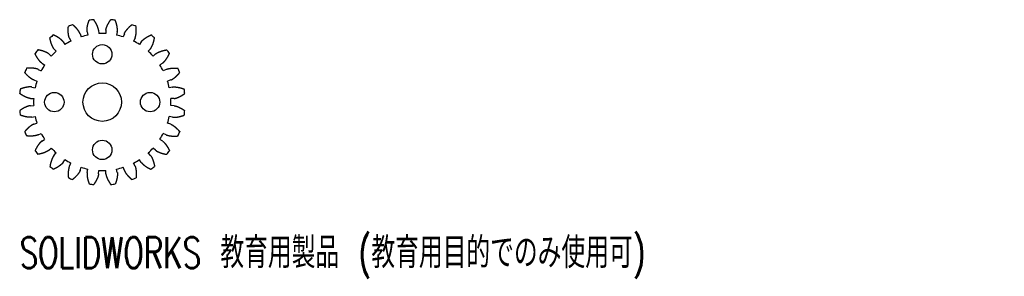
# Model space of a CAD drawing. Header units: millimetres. Extents: x -13 to 141, y -27 to 13.
import ezdxf

# ---------------------------------------------------------------- set-up
doc = ezdxf.new("R2010")
doc.units = ezdxf.units.MM
doc.styles.add('SLDTEXTSTYLE0', font='TXT', dxfattribs={"width": 0.7, "bigfont": 'bigfont'})

msp = doc.modelspace()

# ---------------------------------------------------------------- linework, layer by layer
at = {"color": 7, "linetype": 'Continuous', "lineweight": 25}
for p, q in [((-2.36, 11.03), (-2.25, 10.51)), ((-0.57, 11.26), (-0.54, 10.74)), ((0.57, 11.26), (0.54, 10.74)), ((2.36, 11.03), (2.25, 10.51)), ((-6.12, 9.47), (-5.84, 9.03)), ((-5.14, 10.04), (-4.9, 9.57)), ((-3.47, 10.73), (-3.3, 10.23)), ((3.47, 10.73), (3.3, 10.23)), ((5.14, 10.04), (4.9, 9.57)), ((6.12, 9.47), (5.84, 9.03)), ((-7.56, 8.37), (-7.21, 7.98)), ((7.56, 8.37), (7.21, 7.98)), ((-8.37, 7.56), (-7.98, 7.21)), ((8.37, 7.56), (7.98, 7.21)), ((-10.04, 5.14), (-9.57, 4.9)), ((-9.47, 6.12), (-9.03, 5.84)), ((9.47, 6.12), (9.03, 5.84)), ((10.04, 5.14), (9.57, 4.9)), ((-10.73, 3.47), (-10.23, 3.3)), ((10.73, 3.47), (10.23, 3.3)), ((-11.03, 2.36), (-10.51, 2.25)), ((11.03, 2.36), (10.51, 2.25)), ((-11.26, 0.57), (-10.74, 0.54)), ((11.26, 0.57), (10.74, 0.54)), ((-11.26, -0.57), (-10.74, -0.54)), ((11.26, -0.57), (10.74, -0.54)), ((-11.03, -2.36), (-10.51, -2.25)), ((11.03, -2.36), (10.51, -2.25)), ((-10.73, -3.47), (-10.23, -3.3)), ((10.73, -3.47), (10.23, -3.3)), ((-10.04, -5.14), (-9.57, -4.9)), ((-9.47, -6.12), (-9.03, -5.84)), ((9.47, -6.12), (9.03, -5.84)), ((10.04, -5.14), (9.57, -4.9)), ((-8.37, -7.56), (-7.98, -7.21)), ((8.37, -7.56), (7.98, -7.21)), ((-7.56, -8.37), (-7.21, -7.98)), ((-6.12, -9.47), (-5.84, -9.03)), ((6.12, -9.47), (5.84, -9.03)), ((7.56, -8.37), (7.21, -7.98)), ((-5.14, -10.04), (-4.9, -9.57)), ((-3.47, -10.73), (-3.3, -10.23)), ((-2.36, -11.03), (-2.25, -10.51)), ((-0.57, -11.26), (-0.54, -10.74)), ((0.57, -11.26), (0.54, -10.74)), ((2.36, -11.03), (2.25, -10.51)), ((3.47, -10.73), (3.3, -10.23)), ((5.14, -10.04), (4.9, -9.57))]:
    msp.add_line(p, q, dxfattribs=at)
for centre, radius in [((0, 7.5), 1.52), ((0, 0), 3.02), ((-7.5, 0), 1.52), ((7.5, 0), 1.52), ((0, -7.5), 1.52)]:
    msp.add_circle(centre, radius, dxfattribs=at)
for radius, start, end in [(13, 95.9232, 99.0768), (13, 80.9232, 84.0768), (13, 110.9232, 114.0768), (13, 65.9232, 69.0768), (13, 125.9232, 129.0768), (10.75, 117.1039, 122.8961), (10.75, 102.1039, 107.8961), (10.75, 87.1039, 92.8961), (10.75, 72.1039, 77.8961), (10.75, 57.1039, 62.8961), (13, 50.9232, 54.0768), (13, 140.9232, 144.0768), (10.75, 132.1039, 137.8961), (10.75, 42.1039, 47.8961), (13, 35.9232, 39.0768), (13, 155.9232, 159.0768), (10.75, 147.1039, 152.8961), (10.75, 27.1039, 32.8961), (13, 20.9232, 24.0768), (10.75, 162.1039, 167.8961), (10.75, 12.1039, 17.8961), (13, 170.9232, 174.0768), (13, 5.9232, 9.0768), (10.75, 177.1039, 182.8961), (10.75, 357.1039, 2.8961), (13, 185.9232, 189.0768), (13, 350.9232, 354.0768), (10.75, 192.1039, 197.8961), (10.75, 342.1039, 347.8961), (13, 200.9232, 204.0768), (10.75, 207.1039, 212.8961), (10.75, 327.1039, 332.8961), (13, 335.9232, 339.0768), (13, 215.9232, 219.0768), (10.75, 222.1039, 227.8961), (10.75, 312.1039, 317.8961), (13, 320.9232, 324.0768), (10.75, 237.1039, 242.8961), (10.75, 297.1039, 302.8961), (13, 230.9232, 234.0768), (10.75, 252.1039, 257.8961), (10.75, 267.1039, 272.8961), (10.75, 282.1039, 287.8961), (13, 305.9232, 309.0768), (13, 245.9232, 249.0768), (13, 290.9232, 294.0768), (13, 260.9232, 264.0768), (13, 275.9232, 279.0768)]:
    msp.add_arc((0, 0), radius, start, end, dxfattribs=at)
for points in [[(-2.36, 11.03), (-2.37, 11.07), (-2.38, 11.15), (-2.39, 11.32), (-2.37, 11.56), (-2.32, 11.97), (-2.22, 12.34), (-2.13, 12.62), (-2.05, 12.83), (-2.05, 12.84)], [(-0.57, 11.26), (-0.57, 11.3), (-0.59, 11.39), (-0.62, 11.55), (-0.7, 11.78), (-0.86, 12.16), (-1.04, 12.49), (-1.21, 12.74), (-1.34, 12.93), (-1.34, 12.93)], [(0.57, 11.26), (0.57, 11.3), (0.59, 11.39), (0.62, 11.55), (0.7, 11.78), (0.86, 12.16), (1.04, 12.49), (1.21, 12.74), (1.34, 12.93), (1.34, 12.93)], [(2.36, 11.03), (2.37, 11.07), (2.38, 11.15), (2.39, 11.32), (2.37, 11.56), (2.32, 11.97), (2.22, 12.34), (2.13, 12.62), (2.05, 12.83), (2.05, 12.84)], [(-5.14, 10.04), (-5.16, 10.08), (-5.19, 10.16), (-5.23, 10.31), (-5.28, 10.55), (-5.34, 10.96), (-5.34, 11.34), (-5.33, 11.64), (-5.3, 11.86), (-5.3, 11.87)], [(-3.47, 10.73), (-3.48, 10.77), (-3.51, 10.85), (-3.59, 10.99), (-3.72, 11.19), (-3.98, 11.52), (-4.24, 11.8), (-4.47, 12), (-4.64, 12.14), (-4.64, 12.14)], [(3.47, 10.73), (3.48, 10.77), (3.51, 10.85), (3.59, 10.99), (3.72, 11.19), (3.98, 11.52), (4.24, 11.8), (4.47, 12), (4.64, 12.14), (4.64, 12.14)], [(5.14, 10.04), (5.16, 10.08), (5.19, 10.16), (5.23, 10.31), (5.28, 10.55), (5.34, 10.96), (5.34, 11.34), (5.33, 11.64), (5.3, 11.86), (5.3, 11.87)], [(-7.56, 8.37), (-7.59, 8.4), (-7.64, 8.47), (-7.72, 8.61), (-7.83, 8.82), (-7.99, 9.21), (-8.1, 9.57), (-8.16, 9.87), (-8.19, 10.09), (-8.19, 10.09)], [(-6.12, 9.47), (-6.15, 9.5), (-6.2, 9.57), (-6.32, 9.69), (-6.49, 9.85), (-6.83, 10.1), (-7.15, 10.3), (-7.42, 10.43), (-7.62, 10.53), (-7.63, 10.53)], [(6.12, 9.47), (6.15, 9.5), (6.2, 9.57), (6.32, 9.69), (6.49, 9.85), (6.83, 10.1), (7.15, 10.3), (7.42, 10.43), (7.62, 10.53), (7.63, 10.53)], [(7.56, 8.37), (7.59, 8.4), (7.64, 8.47), (7.72, 8.61), (7.83, 8.82), (7.99, 9.21), (8.1, 9.57), (8.16, 9.87), (8.19, 10.09), (8.19, 10.09)], [(-8.37, 7.56), (-8.4, 7.59), (-8.47, 7.64), (-8.61, 7.72), (-8.82, 7.83), (-9.21, 7.99), (-9.57, 8.1), (-9.87, 8.16), (-10.09, 8.19), (-10.09, 8.19)], [(8.37, 7.56), (8.4, 7.59), (8.47, 7.64), (8.61, 7.72), (8.82, 7.83), (9.21, 7.99), (9.57, 8.1), (9.87, 8.16), (10.09, 8.19), (10.09, 8.19)], [(-9.47, 6.12), (-9.5, 6.15), (-9.57, 6.2), (-9.69, 6.32), (-9.85, 6.49), (-10.1, 6.83), (-10.3, 7.15), (-10.43, 7.42), (-10.53, 7.62), (-10.53, 7.63)], [(9.47, 6.12), (9.5, 6.15), (9.57, 6.2), (9.69, 6.32), (9.85, 6.49), (10.1, 6.83), (10.3, 7.15), (10.43, 7.42), (10.53, 7.62), (10.53, 7.63)], [(-10.73, 3.47), (-10.77, 3.48), (-10.85, 3.51), (-10.99, 3.59), (-11.19, 3.72), (-11.52, 3.98), (-11.8, 4.24), (-12, 4.47), (-12.14, 4.64), (-12.14, 4.64)], [(-10.04, 5.14), (-10.08, 5.16), (-10.16, 5.19), (-10.31, 5.23), (-10.55, 5.28), (-10.96, 5.34), (-11.34, 5.34), (-11.64, 5.33), (-11.86, 5.3), (-11.87, 5.3)], [(10.04, 5.14), (10.08, 5.16), (10.16, 5.19), (10.31, 5.23), (10.55, 5.28), (10.96, 5.34), (11.34, 5.34), (11.64, 5.33), (11.86, 5.3), (11.87, 5.3)], [(10.73, 3.47), (10.77, 3.48), (10.85, 3.51), (10.99, 3.59), (11.19, 3.72), (11.52, 3.98), (11.8, 4.24), (12, 4.47), (12.14, 4.64), (12.14, 4.64)], [(-11.03, 2.36), (-11.07, 2.37), (-11.15, 2.38), (-11.32, 2.39), (-11.56, 2.37), (-11.97, 2.32), (-12.34, 2.22), (-12.62, 2.13), (-12.83, 2.05), (-12.84, 2.05)], [(11.03, 2.36), (11.07, 2.37), (11.15, 2.38), (11.32, 2.39), (11.56, 2.37), (11.97, 2.32), (12.34, 2.22), (12.62, 2.13), (12.83, 2.05), (12.84, 2.05)], [(-11.26, 0.57), (-11.3, 0.57), (-11.39, 0.59), (-11.55, 0.62), (-11.78, 0.7), (-12.16, 0.86), (-12.49, 1.04), (-12.74, 1.21), (-12.93, 1.34), (-12.93, 1.34)], [(11.26, 0.57), (11.3, 0.57), (11.39, 0.59), (11.55, 0.62), (11.78, 0.7), (12.16, 0.86), (12.49, 1.04), (12.74, 1.21), (12.93, 1.34), (12.93, 1.34)], [(-11.26, -0.57), (-11.3, -0.57), (-11.39, -0.59), (-11.55, -0.62), (-11.78, -0.7), (-12.16, -0.86), (-12.49, -1.04), (-12.74, -1.21), (-12.93, -1.34), (-12.93, -1.34)], [(11.26, -0.57), (11.3, -0.57), (11.39, -0.59), (11.55, -0.62), (11.78, -0.7), (12.16, -0.86), (12.49, -1.04), (12.74, -1.21), (12.93, -1.34), (12.93, -1.34)], [(-11.03, -2.36), (-11.07, -2.37), (-11.15, -2.38), (-11.32, -2.39), (-11.56, -2.37), (-11.97, -2.32), (-12.34, -2.22), (-12.62, -2.13), (-12.83, -2.05), (-12.84, -2.05)], [(11.03, -2.36), (11.07, -2.37), (11.15, -2.38), (11.32, -2.39), (11.56, -2.37), (11.97, -2.32), (12.34, -2.22), (12.62, -2.13), (12.83, -2.05), (12.84, -2.05)], [(-10.73, -3.47), (-10.77, -3.48), (-10.85, -3.51), (-10.99, -3.59), (-11.19, -3.72), (-11.52, -3.98), (-11.8, -4.24), (-12, -4.47), (-12.14, -4.64), (-12.14, -4.64)], [(10.73, -3.47), (10.77, -3.48), (10.85, -3.51), (10.99, -3.59), (11.19, -3.72), (11.52, -3.98), (11.8, -4.24), (12, -4.47), (12.14, -4.64), (12.14, -4.64)], [(-10.04, -5.14), (-10.08, -5.16), (-10.16, -5.19), (-10.31, -5.23), (-10.55, -5.28), (-10.96, -5.34), (-11.34, -5.34), (-11.64, -5.33), (-11.86, -5.3), (-11.87, -5.3)], [(-9.47, -6.12), (-9.5, -6.15), (-9.57, -6.2), (-9.69, -6.32), (-9.85, -6.49), (-10.1, -6.83), (-10.3, -7.15), (-10.43, -7.42), (-10.53, -7.62), (-10.53, -7.63)], [(9.47, -6.12), (9.5, -6.15), (9.57, -6.2), (9.69, -6.32), (9.85, -6.49), (10.1, -6.83), (10.3, -7.15), (10.43, -7.42), (10.53, -7.62), (10.53, -7.63)], [(10.04, -5.14), (10.08, -5.16), (10.16, -5.19), (10.31, -5.23), (10.55, -5.28), (10.96, -5.34), (11.34, -5.34), (11.64, -5.33), (11.86, -5.3), (11.87, -5.3)], [(-8.37, -7.56), (-8.4, -7.59), (-8.47, -7.64), (-8.61, -7.72), (-8.82, -7.83), (-9.21, -7.99), (-9.57, -8.1), (-9.87, -8.16), (-10.09, -8.19), (-10.09, -8.19)], [(8.37, -7.56), (8.4, -7.59), (8.47, -7.64), (8.61, -7.72), (8.82, -7.83), (9.21, -7.99), (9.57, -8.1), (9.87, -8.16), (10.09, -8.19), (10.09, -8.19)], [(-7.56, -8.37), (-7.59, -8.4), (-7.64, -8.47), (-7.72, -8.61), (-7.83, -8.82), (-7.99, -9.21), (-8.1, -9.57), (-8.16, -9.87), (-8.19, -10.09), (-8.19, -10.09)], [(7.56, -8.37), (7.59, -8.4), (7.64, -8.47), (7.72, -8.61), (7.83, -8.82), (7.99, -9.21), (8.1, -9.57), (8.16, -9.87), (8.19, -10.09), (8.19, -10.09)], [(-6.12, -9.47), (-6.15, -9.5), (-6.2, -9.57), (-6.32, -9.69), (-6.49, -9.85), (-6.83, -10.1), (-7.15, -10.3), (-7.42, -10.43), (-7.62, -10.53), (-7.63, -10.53)], [(-5.14, -10.04), (-5.16, -10.08), (-5.19, -10.16), (-5.23, -10.31), (-5.28, -10.55), (-5.34, -10.96), (-5.34, -11.34), (-5.33, -11.64), (-5.3, -11.86), (-5.3, -11.87)], [(-3.47, -10.73), (-3.48, -10.77), (-3.51, -10.85), (-3.59, -10.99), (-3.72, -11.19), (-3.98, -11.52), (-4.24, -11.8), (-4.47, -12), (-4.64, -12.14), (-4.64, -12.14)], [(3.47, -10.73), (3.48, -10.77), (3.51, -10.85), (3.59, -10.99), (3.72, -11.19), (3.98, -11.52), (4.24, -11.8), (4.47, -12), (4.64, -12.14), (4.64, -12.14)], [(5.14, -10.04), (5.16, -10.08), (5.19, -10.16), (5.23, -10.31), (5.28, -10.55), (5.34, -10.96), (5.34, -11.34), (5.33, -11.64), (5.3, -11.86), (5.3, -11.87)], [(6.12, -9.47), (6.15, -9.5), (6.2, -9.57), (6.32, -9.69), (6.49, -9.85), (6.83, -10.1), (7.15, -10.3), (7.42, -10.43), (7.62, -10.53), (7.63, -10.53)], [(-2.36, -11.03), (-2.37, -11.07), (-2.38, -11.15), (-2.39, -11.32), (-2.37, -11.56), (-2.32, -11.97), (-2.22, -12.34), (-2.13, -12.62), (-2.05, -12.83), (-2.05, -12.84)], [(-0.57, -11.26), (-0.57, -11.3), (-0.59, -11.39), (-0.62, -11.55), (-0.7, -11.78), (-0.86, -12.16), (-1.04, -12.49), (-1.21, -12.74), (-1.34, -12.93), (-1.34, -12.93)], [(0.57, -11.26), (0.57, -11.3), (0.59, -11.39), (0.62, -11.55), (0.7, -11.78), (0.86, -12.16), (1.04, -12.49), (1.21, -12.74), (1.34, -12.93), (1.34, -12.93)], [(2.36, -11.03), (2.37, -11.07), (2.38, -11.15), (2.39, -11.32), (2.37, -11.56), (2.32, -11.97), (2.22, -12.34), (2.13, -12.62), (2.05, -12.83), (2.05, -12.84)]]:
    msp.add_open_spline(points, degree=4, knots=[0, 0, 0, 0, 0, 0.00280203, 0.00560407, 0.01066116, 0.01571825, 0.02995992, 0.03031201, 0.03031201, 0.03031201, 0.03031201, 0.03031201], dxfattribs=at)

# ---------------------------------------------------------------- texts
at = {"color": 7, "linetype": 'Continuous', "insert": (-12.93, -21.2), "char_height": 4.8336, "attachment_point": 1, "style": 'SLDTEXTSTYLE0'}
msp.add_mtext('SOLIDWORKS 教育用製品 (教育用目的でのみ使用可)', dxfattribs=at)

doc.saveas('drawing.dxf')
